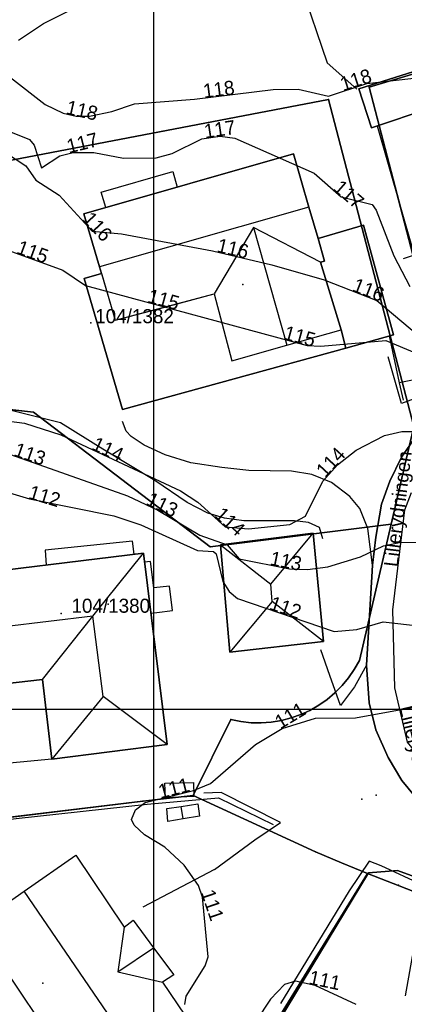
# Model space of a CAD drawing. Header units: millimetres. Extents: x 92347800 to 92626375, y 1600225090 to 1600386846.
# Tile 4 of 15: x 92390524 to 92417785, y 1600279064 to 1600348940. Entities that reach past the tile are written whole.
import ezdxf

# ---------------------------------------------------------------- set-up
doc = ezdxf.new("R2010")
doc.units = ezdxf.units.MM
doc.header["$MEASUREMENT"] = 0
for name, color, linetype in [('Adresse', 10, 'Continuous'), ('AnnenBygning', 10, 'Continuous'), ('AnnetVegarealAvgrensning', 10, 'Continuous'), ('ArealressursFlate', 10, 'Continuous'), ('ArealressursGrense', 10, 'Continuous'), ('Bygning', 10, 'Continuous'), ('Bygningsdelelinje', 10, 'Continuous'), ('Bygningslinje', 10, 'Continuous'), ('Eiendomsgrense', 10, 'Continuous'), ('elveg20.v_kartverket_255_veglenke', 10, 'Continuous'), ('GatenavnTekst', 10, 'Continuous'), ('Gidtekst', 10, 'Continuous'), ('Gjerde', 10, 'Continuous'), ('GnrBnrTekst', 10, 'Continuous'), ('Hekk', 10, 'Continuous'), ('HoydeTekst', 10, 'Continuous'), ('HøydeKurve', 10, 'Continuous'), ('Kumlokk', 10, 'Continuous'), ('MurLoddrett', 10, 'Continuous'), ('Mønelinje', 10, 'Continuous'), ('Rutenett', 10, 'Continuous'), ('Skap', 10, 'Continuous'), ('Takkant', 10, 'Continuous'), ('Taksprang', 10, 'Continuous'), ('TaksprangBunn', 10, 'Continuous'), ('Teig', 10, 'Continuous'), ('Teiggrensepunkt', 10, 'Continuous'), ('TrappBygg', 10, 'Continuous'), ('VegAnnenAvgrensning', 10, 'Continuous'), ('Vegdekkekant', 10, 'Continuous'), ('VegKjørende', 10, 'Continuous'), ('Veranda', 10, 'Continuous')]:
    doc.layers.add(name, color=color, linetype=linetype)

msp = doc.modelspace()

# ---------------------------------------------------------------- linework, layer by layer
at = {"layer": 'Adresse'}
for p in [(92406337, 1600330155), (92396800, 1600307464), (92392167, 1600280555)]:
    msp.add_point(p, dxfattribs=at)
at = {"layer": 'AnnenBygning'}
for points in [[(92415460, 1600341270, 121640), (92414570, 1600344030, 121120), (92418840, 1600345370, 121110), (92419680, 1600342680, 121740)], [(92400860, 1600293720, 113010), (92400820, 1600294760, 113010), (92402850, 1600294810, 113010), (92402870, 1600293810, 113010)], [(92402120, 1600292220, 113400), (92401030, 1600292040, 112690), (92400950, 1600292970, 112680), (92401980, 1600293110, 113400), (92403140, 1600293280, 112680), (92403270, 1600292410, 112680)]]:
    msp.add_polyline3d(points, close=True, dxfattribs=at)
at = {"layer": 'AnnetVegarealAvgrensning'}
for p, q in [((92407200, 1600290740, 110620), (92409020, 1600291960, 110610)), ((92404340, 1600288630, 110860), (92407200, 1600290740, 110620)), ((92404340, 1600288630, 110860), (92399260, 1600285970, 110940))]:
    msp.add_line(p, q, dxfattribs=at)
for points in [[(92427070, 1600327340, 114960), (92422930, 1600324010, 114350), (92419770, 1600322500, 114240), (92417580, 1600321700, 114050), (92416650, 1600325010, 114280)], [(92415530, 1600310240, 112730), (92415190, 1600312830, 113250), (92414630, 1600314260, 113460), (92413920, 1600315110, 113580), (92412620, 1600316090, 113870), (92411230, 1600316670, 114070), (92409790, 1600316910, 114220), (92406760, 1600316950, 114520), (92404860, 1600317170, 114570), (92402660, 1600317500, 114620), (92400830, 1600318060, 114610), (92399340, 1600318740, 114670), (92398420, 1600319350, 114760), (92398080, 1600319730, 114770), (92397820, 1600320430, 114780)], [(92415110, 1600303130, 111480), (92414260, 1600301600, 111210), (92413260, 1600300280, 111000), (92412500, 1600302390, 111320), (92411870, 1600304230, 111460)], [(92409020, 1600291960, 110610), (92404800, 1600294100, 110860), (92403570, 1600294050, 110880)], [(92415290, 1600289230, 110170), (92413880, 1600287120, 110500), (92409010, 1600279120, 110970)], [(92417870, 1600279660, 109950), (92418990, 1600285910, 109960), (92419210, 1600287280, 109950), (92419100, 1600287510, 109970), (92416150, 1600288900, 110120), (92415290, 1600289230, 110170)]]:
    msp.add_polyline3d(points, dxfattribs=at)
at = {"layer": 'ArealressursFlate'}
for points in [[(92419290, 1600292910), (92417610, 1600294940), (92416640, 1600296580), (92415770, 1600298550), (92415300, 1600300470), (92415110, 1600303130), (92415480, 1600309390), (92415530, 1600310240), (92415760, 1600312220), (92416160, 1600314560), (92416760, 1600316180), (92417580, 1600317890), (92418780, 1600319600)], [(92418780, 1600319600), (92417580, 1600317890), (92416760, 1600316180), (92416160, 1600314560), (92415760, 1600312220), (92415530, 1600310240), (92415480, 1600309390), (92415110, 1600303130), (92415300, 1600300470), (92415770, 1600298550), (92416640, 1600296580), (92417610, 1600294940), (92419290, 1600292910)], [(92427040, 1600285010), (92417310, 1600288560), (92415250, 1600288390), (92407220, 1600275090)], [(92407220, 1600275090), (92415250, 1600288390), (92417310, 1600288560), (92427040, 1600285010), (92431070, 1600284160), (92431330, 1600283980), (92433570, 1600282930), (92434730, 1600282540), (92440060, 1600281230), (92446440, 1600279840), (92454010, 1600278480)]]:
    msp.add_lwpolyline(points, dxfattribs=at)
at = {"layer": 'ArealressursGrense'}
for points in [[(92423310, 1600318400), (92422310, 1600320030), (92421260, 1600321730), (92418780, 1600319600), (92417580, 1600317890), (92416760, 1600316180), (92416160, 1600314560), (92415760, 1600312220), (92415530, 1600310240)], [(92415110, 1600303130), (92415480, 1600309390), (92415530, 1600310240)], [(92431070, 1600284160), (92429220, 1600285380), (92423310, 1600289540), (92419290, 1600292910), (92417610, 1600294940), (92416640, 1600296580), (92415770, 1600298550), (92415300, 1600300470), (92415110, 1600303130)], [(92394880, 1600255930), (92399050, 1600261540), (92407220, 1600275090), (92415250, 1600288390), (92417310, 1600288560)], [(92431070, 1600284160), (92427040, 1600285010), (92417310, 1600288560)]]:
    msp.add_lwpolyline(points, dxfattribs=at)
at = {"layer": 'Bygning'}
for points in [[(92413630, 1600325640, 117720), (92397820, 1600321280, 117720), (92395100, 1600330570, 117720), (92396320, 1600330920, 117720), (92396180, 1600331400, 122500), (92395080, 1600335160, 120290), (92409920, 1600339420, 120340), (92411030, 1600335630, 122500), (92411680, 1600333400, 121250), (92412140, 1600331800, 120350), (92411840, 1600331730, 120350), (92413310, 1600326930, 120400)], [(92413630, 1600325640, 117720), (92413310, 1600326930, 117720), (92411840, 1600331730, 120350), (92412140, 1600331800, 120350), (92411680, 1600333400, 121250), (92414890, 1600334350, 117720), (92417020, 1600326580, 117720)], [(92412050, 1600304820, 114650), (92405430, 1600304060, 114500), (92404750, 1600311670, 114540), (92411320, 1600312510, 114530)], [(92392140, 1600302120, 115120), (92385910, 1600301410, 115270), (92384980, 1600309330, 115270), (92399290, 1600311080, 115180), (92400970, 1600297500, 115180), (92392810, 1600296460, 115180)], [(92400010, 1600283080, 115530), (92401440, 1600281160, 113950), (92400650, 1600280630, 113950), (92402230, 1600278300, 113970), (92398540, 1600275800, 117130), (92394950, 1600273380, 114080), (92387380, 1600284680, 113950), (92390840, 1600287100, 117130), (92394500, 1600289660, 113950), (92397930, 1600284530, 113950), (92398570, 1600285030, 113950)]]:
    msp.add_polyline3d(points, close=True, dxfattribs=at)
at = {"layer": 'Bygningsdelelinje'}
msp.add_line((92413310, 1600326930, 117720), (92413630, 1600325640, 117720), dxfattribs=at)
msp.add_polyline3d([(92411680, 1600333400, 121250), (92412140, 1600331800, 120350), (92411840, 1600331730, 120350), (92413310, 1600326930, 120400)], dxfattribs=at)
at = {"layer": 'Bygningslinje'}
for points in [[(92411840, 1600331730, 120350), (92407090, 1600334200, 122340), (92404300, 1600329490, 120370)], [(92404750, 1600311670, 114540), (92408320, 1600308870, 116240), (92411320, 1600312510, 114530)], [(92392140, 1600302120, 115120), (92395700, 1600306610, 118020), (92399290, 1600311080, 115180)], [(92412050, 1600304820, 114650), (92408430, 1600307660, 116250), (92405430, 1600304060, 114500)], [(92400970, 1600297500, 115180), (92396430, 1600300910, 118020), (92392810, 1600296460, 115180)], [(92397930, 1600284530, 113950), (92397480, 1600281360, 115530), (92400650, 1600280630, 113950)]]:
    msp.add_polyline3d(points, dxfattribs=at)
at = {"layer": 'Eiendomsgrense'}
for p, q in [((92439240, 1600351340), (92415290, 1600344140)), ((92415290, 1600344140), (92422100, 1600318000)), ((92412420, 1600343270), (92378550, 1600336790)), ((92418460, 1600320060), (92412420, 1600343270)), ((92373290, 1600323150), (92391500, 1600321080)), ((92404020, 1600311530), (92391500, 1600321080)), ((92418460, 1600320060), (92416850, 1600313140)), ((92416850, 1600313140), (92404020, 1600311530)), ((92416850, 1600313140), (92414600, 1600303470)), ((92402830, 1600293890), (92405490, 1600299280)), ((92399250, 1600293470), (92402830, 1600293890)), ((92411500, 1600289880), (92402830, 1600293890)), ((92374710, 1600290520), (92399250, 1600293470)), ((92415180, 1600288340), (92396560, 1600258060))]:
    msp.add_line(p, q, dxfattribs=at)
for points in [[(92405490, 1600299280), (92406200, 1600299130), (92406920, 1600299050), (92407640, 1600299040), (92408360, 1600299090), (92409070, 1600299200), (92409770, 1600299390), (92410460, 1600299630), (92411100, 1600299920), (92411730, 1600300290), (92412320, 1600300700), (92412870, 1600301160), (92413390, 1600301680), (92413840, 1600302240), (92414240, 1600302830), (92414600, 1600303470)], [(92415180, 1600288340), (92413340, 1600289100), (92411500, 1600289880)], [(92461610, 1600276480), (92458200, 1600276910), (92454800, 1600277400), (92451410, 1600277960), (92448040, 1600278580), (92444680, 1600279270), (92441330, 1600280030), (92437990, 1600280840), (92434680, 1600281720), (92431380, 1600282670), (92428090, 1600283680), (92424840, 1600284750), (92421590, 1600285890), (92418380, 1600287090), (92415180, 1600288340)]]:
    msp.add_lwpolyline(points, dxfattribs=at)
at = {"layer": 'elveg20.v_kartverket_255_veglenke'}
msp.add_polyline3d([(92470267, 1600278456, 109240), (92458179, 1600280581, 108700), (92436265, 1600284446, 109350), (92430976, 1600286331, 109500), (92426758, 1600289081, 109750), (92420785, 1600294254, 110350), (92418023, 1600297671, 110700), (92417104, 1600301515, 111200), (92416963, 1600307062, 112150), (92417820, 1600314156, 113300), (92418298, 1600315385, 113470)], dxfattribs=at)
at = {"layer": 'Gidtekst'}
for p in [(92395563, 1600327429), (92393451, 1600306802)]:
    msp.add_point(p, dxfattribs=at)
at = {"layer": 'Gjerde'}
for points in [[(92438820, 1600347550, 119150), (92438820, 1600350660, 119670), (92437480, 1600356220, 120220), (92435630, 1600361950, 120870), (92434210, 1600365310, 121020), (92430560, 1600365940, 121290), (92426420, 1600366290, 121400), (92423010, 1600365520, 121340), (92416780, 1600361120, 120790), (92413950, 1600358590, 120380), (92413330, 1600356710, 120110), (92410440, 1600351400, 119640), (92412320, 1600345870, 119640), (92414430, 1600344020, 119700)], [(92373640, 1600290250, 114540), (92376680, 1600290690, 114510), (92380100, 1600291050, 113160), (92383890, 1600291480, 112730), (92390280, 1600292260, 112580), (92399570, 1600293270, 112190), (92404610, 1600293720, 111890), (92408490, 1600291830, 111760)]]:
    msp.add_polyline3d(points, dxfattribs=at)
at = {"layer": 'Hekk'}
msp.add_line((92421040, 1600333100, 119010), (92417700, 1600331980, 118900), dxfattribs=at)
msp.add_polyline3d([(92412010, 1600312090, 114500), (92411770, 1600312910, 114590), (92411000, 1600313260, 114660), (92410000, 1600313370, 114760), (92406410, 1600313380, 114940), (92405030, 1600313570, 114990), (92403870, 1600313920, 114990), (92402390, 1600314670, 114990), (92400100, 1600316240, 115100), (92396410, 1600318460, 115280), (92393420, 1600320340, 115320), (92390010, 1600321180, 115530), (92384330, 1600321620, 115560), (92376840, 1600322530, 115630)], dxfattribs=at)
at = {"layer": 'HøydeKurve'}
for points in [[(92390430, 1600347490, 119000), (92392220, 1600348660, 119000), (92394770, 1600349950, 119000)], [(92389860, 1600344830, 118000), (92392330, 1600342920, 118000), (92393610, 1600342300, 118000), (92394530, 1600342090, 118000), (92395460, 1600342100, 118000), (92397060, 1600342420, 118000), (92398670, 1600342960, 118000), (92402920, 1600343290, 118000), (92408480, 1600343980, 118000), (92410260, 1600344020, 118000), (92412410, 1600343520, 118000), (92415130, 1600344400, 118000), (92419300, 1600344890, 118000), (92424700, 1600346180, 118000), (92426890, 1600346920, 118000), (92431340, 1600349030, 118000)], [(92386740, 1600342240, 117000), (92391220, 1600340440, 117000), (92391550, 1600340030, 117000), (92392070, 1600338420, 117000), (92393370, 1600339280, 117000), (92394320, 1600339520, 117000), (92395780, 1600339510, 117000), (92397890, 1600339110, 117000), (92400200, 1600339130, 117000), (92401340, 1600339450, 117000), (92403440, 1600340480, 117000), (92404730, 1600340670, 117000), (92405770, 1600340540, 117000), (92411390, 1600338040, 117000), (92413310, 1600336360, 117000), (92415500, 1600335830, 117000), (92415800, 1600335420, 117000), (92417040, 1600332180, 117000), (92418170, 1600330000, 117000)], [(92389670, 1600339420, 116000), (92390950, 1600338580, 116000), (92391670, 1600337540, 116000), (92393310, 1600336480, 116000), (92395670, 1600333930, 116000), (92397750, 1600333740, 116000), (92404190, 1600332530, 116000), (92408400, 1600331550, 116000), (92412100, 1600330470, 116000), (92415850, 1600329000, 116000), (92418800, 1600326530, 116000)], [(92385570, 1600334080, 115000), (92393590, 1600331160, 115000), (92395180, 1600330070, 115000), (92410890, 1600325820, 115000), (92411880, 1600325780, 115000), (92416470, 1600326180, 115000), (92420140, 1600324630, 115000)], [(92382420, 1600321390, 114000), (92390860, 1600320300, 114000), (92393440, 1600319470, 114000), (92401920, 1600315500, 114000), (92403160, 1600314710, 114000), (92405090, 1600312960, 114000), (92406740, 1600312800, 114000), (92409680, 1600313120, 114000), (92410790, 1600313710, 114000), (92412000, 1600316200, 114000), (92413060, 1600317340, 114000), (92414380, 1600318390, 114000), (92416380, 1600319430, 114000), (92417620, 1600319720, 114000), (92418450, 1600319710, 114000)], [(92389460, 1600318220, 113000), (92398170, 1600315160, 113000), (92400310, 1600314130, 113000), (92403300, 1600312350, 113000), (92405230, 1600311670, 113000), (92406080, 1600310680, 113000), (92409640, 1600309970, 113000), (92410930, 1600309920, 113000), (92412360, 1600310100, 113000), (92414680, 1600310830, 113000), (92416320, 1600311590, 113000), (92417440, 1600311830, 113000), (92418620, 1600311860, 113000)], [(92387660, 1600316010, 112000), (92391210, 1600314940, 112000), (92397190, 1600313740, 112000), (92399100, 1600313090, 112000), (92403120, 1600311280, 112000), (92404260, 1600311200, 112000), (92404450, 1600311030, 112000), (92404930, 1600309060, 112000), (92405360, 1600308370, 112000), (92405960, 1600307870, 112000), (92412820, 1600305520, 112000), (92414420, 1600305670, 112000), (92416280, 1600306200, 112000), (92419810, 1600305800, 112000)], [(92402220, 1600279050, 111000), (92402330, 1600279640, 111000), (92403680, 1600281800, 111000), (92403880, 1600282440, 111000), (92403470, 1600286670, 111000), (92403190, 1600287490, 111000), (92402170, 1600288950, 111000), (92400820, 1600290210, 111000), (92399370, 1600291100, 111000), (92398640, 1600291770, 111000), (92398440, 1600292190, 111000), (92398730, 1600292860, 111000), (92399410, 1600293380, 111000), (92402840, 1600294240, 111000), (92404050, 1600294740, 111000), (92407240, 1600297500, 111000), (92409120, 1600298630, 111000), (92411480, 1600299370, 111000), (92414320, 1600299400, 111000), (92419380, 1600300310, 111000)], [(92414380, 1600279050, 111000), (92411460, 1600280410, 111000), (92410080, 1600280700, 111000), (92409290, 1600280470, 111000), (92408310, 1600279440, 111000), (92407290, 1600277880, 111000)]]:
    msp.add_polyline3d(points, dxfattribs=at)
at = {"layer": 'Kumlokk'}
for p in [(92415790, 1600293910, 110410), (92414770, 1600293620, 110440)]:
    msp.add_point(p, dxfattribs=at)
at = {"layer": 'MurLoddrett'}
for p, q in [((92416710, 1600326500, 115640), (92417430, 1600323180, 115630)), ((92417430, 1600323180, 115630), (92417700, 1600321950, 115630))]:
    msp.add_line(p, q, dxfattribs=at)
for points in [[(92427850, 1600333490, 116490), (92427890, 1600332400, 116480), (92427750, 1600330640, 116430), (92427270, 1600328370, 116310), (92426850, 1600327660, 115880), (92425430, 1600326310, 115540), (92422750, 1600324700, 115420), (92419330, 1600323540, 115220), (92417430, 1600323180, 115250)], [(92398630, 1600311000, 111670), (92398520, 1600311940, 111670), (92392340, 1600311290, 111560), (92392410, 1600310240, 111550)]]:
    msp.add_polyline3d(points, dxfattribs=at)
at = {"layer": 'Mønelinje'}
for p, q in [((92411030, 1600335630, 122500), (92396180, 1600331400, 122500)), ((92407090, 1600334200, 122340), (92409470, 1600325840, 122340)), ((92408430, 1600307660, 116250), (92408320, 1600308870, 116240)), ((92402120, 1600292220, 113400), (92401980, 1600293110, 113400)), ((92398540, 1600275800, 117130), (92390840, 1600287100, 117130)), ((92397480, 1600281360, 115530), (92400010, 1600283080, 115530))]:
    msp.add_line(p, q, dxfattribs=at)
msp.add_polyline3d([(92396430, 1600300910, 118020), (92395700, 1600306610, 118020), (92389430, 1600305860, 118000)], dxfattribs=at)
at = {"layer": 'Rutenett'}
for p, q in [((92400000, 1600386577), (92400000, 1600225094)), ((92347800, 1600300000), (92626349, 1600300000))]:
    msp.add_line(p, q, dxfattribs=at)
at = {"layer": 'Skap'}
msp.add_point((92417380, 1600287510, 110890), dxfattribs=at)
at = {"layer": 'Takkant'}
for points in [[(92415460, 1600341270, 121640), (92419680, 1600342680, 121740), (92418840, 1600345370, 121110), (92414570, 1600344030, 121120), (92415460, 1600341270, 121640)], [(92411680, 1600333400, 121250), (92411030, 1600335630, 122500), (92409920, 1600339420, 120340), (92395080, 1600335160, 120290), (92396180, 1600331400, 122500), (92396320, 1600330920, 122230)], [(92413630, 1600325640, 117720), (92417020, 1600326580, 117720), (92414890, 1600334350, 117720), (92411680, 1600333400, 117720)], [(92396320, 1600330920, 117720), (92395100, 1600330570, 117720), (92397820, 1600321280, 117720), (92413630, 1600325640, 117720)], [(92412050, 1600304820, 114650), (92411320, 1600312510, 114530), (92404750, 1600311670, 114540), (92405430, 1600304060, 114500), (92412050, 1600304820, 114650)], [(92392140, 1600302120, 115120), (92392810, 1600296460, 115180), (92400970, 1600297500, 115180), (92399290, 1600311080, 115180), (92384980, 1600309330, 115270), (92385910, 1600301410, 115270), (92392140, 1600302120, 115120)], [(92400860, 1600293720, 113010), (92400820, 1600294760, 113010), (92402850, 1600294810, 113010), (92402870, 1600293810, 113010), (92400860, 1600293720, 113010)], [(92402120, 1600292220, 113400), (92401030, 1600292040, 112690), (92400950, 1600292970, 112680), (92401980, 1600293110, 113400), (92403140, 1600293280, 112680), (92403270, 1600292410, 112680), (92402120, 1600292220, 113400)], [(92400010, 1600283080, 115530), (92401440, 1600281160, 113950), (92400650, 1600280630, 113950), (92402230, 1600278300, 113970), (92398540, 1600275800, 117130), (92394950, 1600273380, 114080), (92387380, 1600284680, 113950), (92390840, 1600287100, 117130), (92394500, 1600289660, 113950), (92397930, 1600284530, 113950), (92398570, 1600285030, 113950), (92400010, 1600283080, 115530)]]:
    msp.add_polyline3d(points, dxfattribs=at)
at = {"layer": 'Taksprang'}
msp.add_polyline3d([(92396320, 1600330920, 122230), (92396340, 1600330850, 122190), (92397290, 1600327610, 120370), (92400800, 1600328550, 120370), (92404300, 1600329490, 120370), (92405550, 1600324740, 120420), (92409470, 1600325840, 122340), (92413310, 1600326930, 120400), (92411840, 1600331730, 120350), (92412140, 1600331800, 120350), (92411680, 1600333400, 121250)], dxfattribs=at)
at = {"layer": 'TaksprangBunn'}
msp.add_polyline3d([(92396320, 1600330920, 117720), (92397290, 1600327610, 117720), (92404300, 1600329490, 117720), (92405550, 1600324740, 117720), (92409470, 1600325840, 117720), (92413310, 1600326930, 117720), (92411840, 1600331730, 117720), (92412140, 1600331800, 117720), (92411680, 1600333400, 117720)], dxfattribs=at)
at = {"layer": 'Teig'}
for points in [[(92439240, 1600351340), (92415290, 1600344140), (92422100, 1600318000)], [(92418380, 1600287090), (92415180, 1600288340), (92413340, 1600289100), (92411500, 1600289880), (92402830, 1600293890), (92405490, 1600299280), (92406200, 1600299130), (92406920, 1600299050), (92407640, 1600299040), (92408360, 1600299090), (92409070, 1600299200), (92409770, 1600299390), (92410460, 1600299630), (92411100, 1600299920), (92411730, 1600300290), (92412320, 1600300700), (92412870, 1600301160), (92413390, 1600301680), (92413840, 1600302240), (92414240, 1600302830), (92414600, 1600303470), (92416850, 1600313140), (92418460, 1600320060), (92412420, 1600343270), (92378550, 1600336790)], [(92373290, 1600323150), (92391500, 1600321080), (92404020, 1600311530), (92416850, 1600313140), (92414600, 1600303470), (92414240, 1600302830), (92413840, 1600302240), (92413390, 1600301680), (92412870, 1600301160), (92412320, 1600300700), (92411730, 1600300290), (92411100, 1600299920), (92410460, 1600299630), (92409770, 1600299390), (92409070, 1600299200), (92408360, 1600299090), (92407640, 1600299040), (92406920, 1600299050), (92406200, 1600299130), (92405490, 1600299280), (92402830, 1600293890), (92399250, 1600293470), (92374710, 1600290520)], [(92396560, 1600258060), (92415180, 1600288340), (92418380, 1600287090), (92421590, 1600285890), (92424840, 1600284750), (92428090, 1600283680), (92431380, 1600282670), (92434680, 1600281720), (92437990, 1600280840), (92441330, 1600280030), (92444680, 1600279270), (92448040, 1600278580)]]:
    msp.add_lwpolyline(points, dxfattribs=at)
for points in [[(92447000, 1600325470), (92442690, 1600324180), (92422100, 1600318000), (92415290, 1600344140), (92439240, 1600351340)], [(92391500, 1600321080), (92373290, 1600323150), (92373820, 1600325060), (92374400, 1600326950), (92375050, 1600328830), (92375740, 1600330680), (92376500, 1600332500), (92378550, 1600336790), (92412420, 1600343270), (92418460, 1600320060), (92416850, 1600313140), (92404020, 1600311530)], [(92376340, 1600286010), (92374710, 1600290520), (92399250, 1600293470), (92402830, 1600293890), (92411500, 1600289880), (92413340, 1600289100), (92415180, 1600288340), (92396560, 1600258060), (92389560, 1600264710), (92383610, 1600271840), (92378960, 1600279780)]]:
    msp.add_lwpolyline(points, close=True, dxfattribs=at)
at = {"layer": 'Teiggrensepunkt'}
for p in [(92415290, 1600344140), (92412420, 1600343270), (92391500, 1600321080), (92416850, 1600313140), (92404020, 1600311530), (92414600, 1600303470), (92405490, 1600299280), (92402830, 1600293890), (92399250, 1600293470), (92411500, 1600289880), (92415180, 1600288340)]:
    msp.add_point(p, dxfattribs=at)
at = {"layer": 'TrappBygg'}
msp.add_polyline3d([(92401140, 1600308750, 111650), (92400030, 1600308620, 112690), (92399790, 1600310500, 112690), (92399360, 1600310440, 112690), (92399820, 1600306820, 112690), (92400250, 1600306870, 112690), (92401350, 1600307010, 111650), (92401140, 1600308750, 111650)], dxfattribs=at)
at = {"layer": 'VegAnnenAvgrensning'}
for points in [[(92423310, 1600318400, 114210), (92422310, 1600320030, 114240), (92421260, 1600321730, 114280), (92418780, 1600319600, 114050), (92417580, 1600317890, 113840), (92416760, 1600316180, 113610), (92416160, 1600314560, 113380), (92415760, 1600312220, 113030), (92415530, 1600310240, 112730)], [(92433570, 1600282930, 109400), (92431330, 1600283980, 109460), (92429220, 1600285380, 109540), (92423310, 1600289540, 109910), (92419290, 1600292910, 110310), (92417610, 1600294940, 110410), (92416640, 1600296580, 110600), (92415770, 1600298550, 110870), (92415300, 1600300470, 111100), (92415110, 1600303130, 111480)]]:
    msp.add_polyline3d(points, dxfattribs=at)
at = {"layer": 'Vegdekkekant'}
msp.add_polyline3d([(92415110, 1600303130, 111480), (92415480, 1600309390, 112660), (92415530, 1600310240, 112730)], dxfattribs=at)
at = {"layer": 'VegKjørende'}
msp.add_polyline3d([(92419290, 1600292910, 110310), (92417610, 1600294940, 110410), (92416640, 1600296580, 110600), (92415770, 1600298550, 110870), (92415300, 1600300470, 111100), (92415110, 1600303130, 111480), (92415480, 1600309390, 112660), (92415530, 1600310240, 112730), (92415760, 1600312220, 113030), (92416160, 1600314560, 113380), (92416760, 1600316180, 113610), (92417580, 1600317890, 113840), (92418780, 1600319600, 114050)], dxfattribs=at)
at = {"layer": 'Veranda'}
for points in [[(92415860, 1600341400, 119360), (92418340, 1600332750, 119350), (92422000, 1600333840, 119330)], [(92401690, 1600337060, 116920), (92396620, 1600335610, 116920), (92396300, 1600336700, 116920), (92401370, 1600338160, 116920), (92401690, 1600337060, 116920)], [(92396320, 1600330920, 118670), (92395100, 1600330570, 118670), (92397820, 1600321280, 118570), (92417020, 1600326580, 118620), (92414890, 1600334350, 118580), (92413350, 1600333890, 118600)], [(92392810, 1600296460, 112830), (92386540, 1600295860, 112830), (92385910, 1600301410, 112830)]]:
    msp.add_polyline3d(points, dxfattribs=at)

# ---------------------------------------------------------------- texts
at = {"layer": 'GatenavnTekst'}
for rotation, p in [(83.11292, (92417326, 1600310068, 112637)), (283.45882, (92417435, 1600300131, 111020))]:
    msp.add_text('Lillerydningen', height=1000, rotation=rotation, dxfattribs=at).set_placement(p)
at = {"layer": 'GnrBnrTekst'}
for s, p in [('104/1382', (92395875, 1600327400)), ('104/1380', (92394190, 1600306850))]:
    msp.add_text(s, height=1000, dxfattribs=at).set_placement(p)
at = {"layer": 'HoydeTekst'}
for s, rotation, p in [('118', 17.92792, (92413440, 1600343853, 118000)), ('118', 7.07428, (92403588, 1600343373, 118000)), ('118', 347.14191, (92393746, 1600342269, 118000)), ('117', 8.37867, (92403668, 1600340514, 117000)), ('117', 14.17806, (92394001, 1600339439, 117000)), ('117', 318.81407, (92412690, 1600336903, 117000)), ('116', 312.78396, (92394920, 1600334741, 116000)), ('115', 339.99395, (92390233, 1600332382, 115000)), ('116', 346.8961, (92404438, 1600332472, 116000)), ('116', 338.59482, (92414034, 1600329712, 116000)), ('115', 344.86221, (92399524, 1600328895, 115000)), ('115', 344.86221, (92409177, 1600326284, 115000)), ('114', 334.91287, (92395557, 1600318479, 114000)), ('113', 340.64259, (92390034, 1600318018, 113000)), ('114', 47.08257, (92412176, 1600316389, 114000)), ('112', 343.22675, (92391082, 1600314978, 112000)), ('113', 334.2981, (92399411, 1600314563, 113000)), ('114', 317.80028, (92404274, 1600313700, 114000)), ('113', 348.72102, (92408209, 1600310255, 113000)), ('112', 341.0903, (92408156, 1600307118, 112000)), ('111', 31.00855, (92408999, 1600298558, 111000)), ('111', 14.07554, (92400493, 1600293652, 111000)), ('111', 288.85316, (92403356, 1600287005, 111000)), ('111', 348.13227, (92410960, 1600280515, 111000))]:
    msp.add_text(s, height=1000, rotation=rotation, dxfattribs=at).set_placement(p)

doc.saveas('drawing.dxf')
